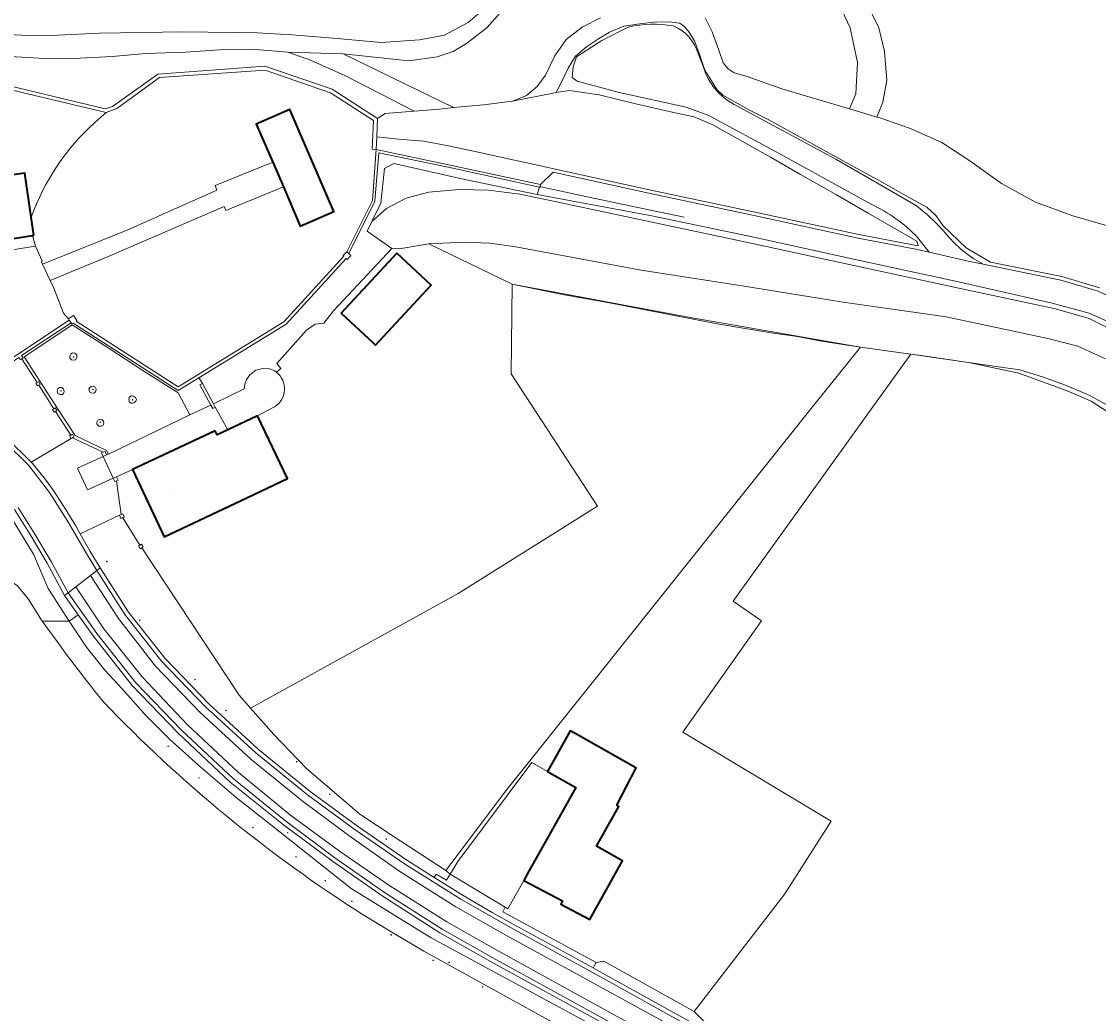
# Model space of a CAD drawing. Header units: metres. Extents: x 200176 to 205485, y 394066 to 399855.
# Tile 15 of 230: x 201314 to 201466, y 396145 to 396286. Entities that reach past the tile are written whole.
import ezdxf
from ezdxf.enums import TextEntityAlignment as Align

# ---------------------------------------------------------------- set-up
doc = ezdxf.new("R2010")
doc.units = ezdxf.units.M
doc.layers.get('0').update_dxf_attribs({"lineweight": 25})
for name, color, linetype, lineweight in [('B-WE-GK-BESCHOEIING_DAMWAND-G', 130, 'GK-BESCHOEIING', 18), ('B-WE-GR-BOOM-S', 90, 'Continuous', 25), ('B-WE-GR-BOS_LOOF-GV', 40, 'Continuous', 13), ('B-WE-GR-FRUITTEELT-GV', 40, 'Continuous', 13), ('B-WE-GR-GRAS-GV', 60, 'Continuous', 13), ('B-WE-GR-HAAG-G', 90, 'GR-HAAG1', 13), ('B-WE-GR-HOUTWAL-GV', 40, 'Continuous', 13), ('B-WE-GW-TALUD_KRUIN-G', 90, 'Continuous', 18), ('B-WE-IE-TERREINAFSCHEIDING_KUNSTMATIG_HEKWERK-G', 20, 'IE-TERREINAFSCHEIDING-KUNSTMATIG', 18), ('B-WE-IE-TERREINAFSCHEIDING_KUNSTMATIG_MUUR-G', 90, 'IE-TERREINAFSCHEIDING-KUNSTMATIG-DICHT', 18), ('B-WE-IE-TERREINAFSCHEIDING_KUNSTMATIG_MUUR-GV', 90, 'Continuous', 18), ('B-WE-KL-ET_LS_OV_LICHTMAST-S', 190, 'Continuous', 25), ('B-WE-OG-BEBOUWING-GV', 7, 'Continuous', 35), ('B-WE-OG-BEBOUWING-T18', 10, 'Continuous', 18), ('B-WE-OG-TERREIN_CULTUURSCHEIDING-GV', 7, 'Continuous', 18), ('B-WE-OG-TERREIN_ERF-GV', 7, 'Continuous', 18), ('B-WE-OG-WATER-GV', 130, 'Continuous', 18), ('B-WE-OG-WATER_SLOOT-GV', 120, 'Continuous', 18), ('B-WE-OG-WEG-GV', 7, 'Continuous', 18), ('B-WE-VH-ONVERHARD-GV', 252, 'Continuous', 18), ('B-WE-VH-VERHARDING_ASFALT-GV', 252, 'Continuous', 18), ('B-WE-VH-VERHARDING_BETON-GV', 252, 'Continuous', 18), ('B-WE-VH-VERHARDING_BETONSTRAATSTEEN-GV', 252, 'Continuous', 18), ('B-WE-VH-VERHARDING_HALFVERHARDING-GV', 252, 'Continuous', 18), ('B-WE-VH-VERHARDING_HALFVERHARDING_GRIND-GV', 252, 'Continuous', 18), ('B-WE-VH-VERHARDING_PUIN-GV', 252, 'Continuous', 18), ('B-WE-VH-VERHARDING_SIERBESTRATING-GV', 252, 'Continuous', 18)]:
    doc.layers.add(name, color=color, linetype=linetype, lineweight=lineweight)
doc.styles.add('NLCS-ISO-M20-T18', font='NLCS-ISO.ttf', dxfattribs={"height": 0.036})
doc.linetypes.add('GK-BESCHOEIING', pattern='A,30,-5,[1,NLCS.shx,S=1,R=0,X=0,Y=0],-5', length=40)
doc.linetypes.add('GR-HAAG1', pattern='A,6,[176,NLCS.shx,S=0.125,R=0,X=0,Y=0],-2', length=8)
doc.linetypes.add('IE-TERREINAFSCHEIDING-KUNSTMATIG', pattern='A,4,[82,NLCS.shx,S=0.75,R=90,X=0,Y=0],4,-2', length=10)
doc.linetypes.add('IE-TERREINAFSCHEIDING-KUNSTMATIG-DICHT', pattern='A,8,-1,[82,NLCS.shx,S=0.75,R=90,X=0,Y=0],-1', length=10)

# ---------------------------------------------------------------- blocks, each defined once
blk = doc.blocks.new('SKL-ET_OV_LICHTMAST-SO')
at = {"color": 0, "linetype": 'ByBlock', "lineweight": 18}
for points in [[(-1.2, 0), (-2, 0)], [(-1.4, 1.4), (-0.9, 0.9)], [(0, 2), (0, 1.2)], [(0.9, 0.9), (1.4, 1.4)], [(2, 0), (1.2, 0)], [(-1.4, -1.4), (-0.9, -0.9)], [(0, -1.2), (0, -2)], [(0.9, -0.9), (1.4, -1.4)]]:
    blk.add_lwpolyline(points, dxfattribs=at)
blk.add_circle((0, 0), 1, dxfattribs=at)
blk = doc.blocks.new('SGR-BOOM_01-SO')
at = {"linetype": 'ByBlock', "lineweight": 18}
h = blk.add_hatch(color=0, dxfattribs=at)
h.dxf.hatch_style = 1
edge = h.paths.add_edge_path()
edge.add_arc((0, 0), 0.25, 0, 360)
at = {"color": 0, "linetype": 'ByBlock', "lineweight": 18}
for radius in [2, 0.25]:
    blk.add_circle((0, 0), radius, dxfattribs=at)

msp = doc.modelspace()

# ---------------------------------------------------------------- linework, layer by layer
at = {"layer": 'B-WE-GK-BESCHOEIING_DAMWAND-G', "flags": 128}
msp.add_lwpolyline([(201387.258, 396262.481), (201387.391, 396262.453), (201394.135, 396261.01), (201400.852, 396259.604), (201407.669, 396258.163)], dxfattribs=at)
at = {"layer": 'B-WE-GR-BOS_LOOF-GV', "flags": 128}
for points in [[(201410.644, 396286.387), (201411.622, 396284.401), (201412.556, 396281.835), (201413.169, 396280.031), (201413.897, 396279.175), (201414.771, 396278.633), (201416.591, 396278.11), (201421.512, 396276.372), (201431.096, 396273.505), (201431.979, 396275.62), (201432.245, 396280.08), (201431.202, 396285.003), (201428.148, 396291.477)], [(201382.929, 396288.628), (201379.754, 396285.026), (201376.83, 396282.786), (201374.941, 396281.638), (201372.651, 396280.899), (201368.653, 396280.319), (201359.337, 396281.32), (201374.978, 396273.684), (201379.246, 396274.099), (201383.328, 396274.625), (201385.33, 396275.429), (201386.85, 396276.692), (201387.998, 396278.307), (201389.346, 396281.015), (201390.952, 396283.361), (201393.223, 396285.099), (201395.818, 396286.416)]]:
    msp.add_lwpolyline(points, dxfattribs=at)
at = {"layer": 'B-WE-GR-FRUITTEELT-GV', "flags": 128}
for points in [[(201316.713, 396200.965), (201314.729, 396204.13), (201313.161, 396205.982), (201312.35, 396206.503), (201311.446, 396206.927), (201310.364, 396206.739), (201309.209, 396206.425), (201308.112, 396205.866), (201306.857, 396205.015), (201302.316, 396202.505), (201297.985, 396200.456), (201292.753, 396198.542), (201288.28, 396197.82), (201279.722, 396196.776), (201273.217, 396195.805), (201265.257, 396194.343), (201254.707, 396192.106), (201242.829, 396188.714), (201235.109, 396186.799), (201222.694, 396184.616)], [(201370.823, 396063.861), (201404.754, 396101.716), (201408.526, 396105.924), (201417.073, 396115.128), (201421.18, 396119.752), (201423.496, 396121.792), (201425.169, 396123.702), (201422.646, 396125.707), (201415.598, 396129.531), (201400.222, 396137.94), (201370.783, 396154.226), (201366.456, 396156.738), (201362.196, 396159.36)]]:
    msp.add_lwpolyline(points, dxfattribs=at)
at = {"layer": 'B-WE-GR-FRUITTEELT-GV'}
for points in [[(201325.327, 396189.557, -0.01539), (201316.713, 396200.965)], [(201362.196, 396159.36, -0.0610454), (201325.327, 396189.557)]]:
    msp.add_lwpolyline(points, format="xyb", dxfattribs=at)
at = {"layer": 'B-WE-GR-GRAS-GV', "flags": 128}
for points in [[(201433.306, 396288.987), (201435.237, 396284.995), (201436.06, 396281.622), (201436.391, 396277.584), (201435.824, 396274.466), (201434.962, 396272.349), (201435.236, 396272.267), (201439.592, 396270.787), (201444.177, 396268.729), (201448.149, 396266.165), (201452.631, 396262.925), (201457.454, 396260.319), (201462.742, 396258.365), (201467.631, 396256.956)], [(201395.818, 396286.416), (201393.223, 396285.099), (201390.952, 396283.361), (201389.346, 396281.015), (201387.998, 396278.307), (201386.85, 396276.692), (201385.33, 396275.429), (201383.328, 396274.625), (201389.548, 396275.85), (201390.425, 396277.58), (201391.23, 396279.261), (201392.253, 396280.963), (201393.823, 396282.3), (201395.509, 396283.415), (201397.102, 396284.364), (201399.123, 396285.213), (201401.365, 396285.545), (201403.338, 396285.796), (201405.552, 396285.849), (201407.012, 396285.651), (201407.684, 396285.238), (201408.347, 396284.447), (201409.108, 396283.135), (201409.915, 396280.969), (201410.614, 396279.009), (201411.774, 396277.086), (201412.271, 396276.263), (201413.13, 396275.453), (201416.709, 396273.415), (201419.589, 396272.019), (201426.392, 396268.219), (201431.049, 396265.684), (201435.543, 396263.217), (201440.23, 396260.596), (201442.05, 396259.567), (201443.37, 396258.361), (201444.365, 396256.961), (201447.624, 396253.809), (201451.088, 396251.811), (201461.16, 396249.747), (201466.525, 396248.171)], [(201467.631, 396256.956), (201462.742, 396258.365), (201457.454, 396260.319), (201452.631, 396262.925), (201448.149, 396266.165), (201444.177, 396268.729), (201439.592, 396270.787), (201435.236, 396272.267), (201434.962, 396272.349), (201431.096, 396273.505), (201421.512, 396276.372), (201416.591, 396278.11), (201414.771, 396278.633), (201413.897, 396279.175), (201413.169, 396280.031), (201412.556, 396281.835), (201411.622, 396284.401), (201410.644, 396286.387)], [(201469.478, 396241.606), (201465.04, 396243.805), (201460.271, 396245.2), (201445.934, 396248.246), (201431.708, 396251.304), (201417.364, 396254.445), (201402.909, 396257.496), (201388.929, 396260.471), (201384.393, 396261.423), (201379.959, 396262.008), (201375.801, 396262.112), (201371.46, 396261.704), (201368.263, 396260.864), (201365.493, 396259.383), (201363.426, 396257.549), (201362.758, 396256.18), (201366.252, 396253.74), (201367.291, 396253.674), (201371.48, 396254.39), (201376.504, 396254.619), (201380.099, 396254.477), (201383.535, 396254.021), (201401.569, 396250.655), (201416.144, 396248.382), (201430.188, 396246.132), (201444.791, 396244.078), (201459.193, 396240.967), (201463.429, 396239.889), (201467.369, 396238.087)], [(201467.369, 396238.087), (201463.429, 396239.889), (201459.193, 396240.967), (201444.791, 396244.078), (201430.188, 396246.132), (201416.144, 396248.382), (201401.569, 396250.655), (201383.535, 396254.021), (201380.099, 396254.477), (201376.504, 396254.619), (201371.48, 396254.39), (201383.277, 396248.678), (201390.412, 396247.226), (201397.082, 396246.028), (201404.572, 396244.563), (201412.352, 396243.04), (201416.019, 396242.431), (201419.974, 396241.773), (201423.666, 396241.248), (201427.386, 396240.581), (201432.649, 396239.777), (201439.775, 396238.778), (201441.234, 396238.574), (201447.942, 396237.596), (201451.542, 396237.071), (201455.248, 396236.537), (201458.569, 396235.501), (201461.941, 396234.271), (201465.146, 396232.917), (201468.135, 396231.238)], [(201468.135, 396231.238), (201465.146, 396232.917), (201461.941, 396234.271), (201458.569, 396235.501), (201455.248, 396236.537), (201451.542, 396237.071), (201447.942, 396237.596), (201441.234, 396238.574), (201439.775, 396238.778), (201434.4, 396231.302), (201414.63, 396203.795), (201418.644, 396200.984), (201407.472, 396185.216), (201428.477, 396172.608), (201421.921, 396162.328), (201409.091, 396145.674), (201410.608, 396144.136), (201439.422, 396130.364), (201487.682, 396101.448)]]:
    msp.add_lwpolyline(points, dxfattribs=at)
for points in [[(201369.386, 396273.177), (201365.29, 396272.838), (201364.203, 396272.17), (201364.098, 396269.565), (201367.196, 396269.236), (201370.708, 396268.937), (201374.265, 396268.299), (201378.488, 396267.396), (201382.974, 396266.389), (201386.271, 396265.656), (201389.203, 396265.04), (201403.186, 396261.972), (201418.13, 396258.785), (201432.427, 396255.71), (201440.84, 396254.098), (201440.65, 396254.784), (201433.734, 396258.738), (201429.271, 396261.353), (201424.16, 396264.221), (201419.881, 396266.669), (201415.186, 396269.326), (201411.743, 396271.258), (201409.102, 396272.388), (201405.977, 396273.042), (201400.988, 396274.192), (201395.615, 396275.515), (201391.433, 396276.096), (201389.548, 396275.85), (201383.328, 396274.625), (201379.246, 396274.099), (201374.978, 396273.684), (201372.987, 396273.491)], [(201373.874, 396165.634), (201382.381, 396176.939), (201395.026, 396192.687), (201426.245, 396231.762), (201432.649, 396239.777), (201427.386, 396240.581), (201423.666, 396241.248), (201419.974, 396241.773), (201416.019, 396242.431), (201412.352, 396243.04), (201404.572, 396244.563), (201397.082, 396246.028), (201390.412, 396247.226), (201383.277, 396248.678), (201383.164, 396235.995), (201395.363, 396217.231), (201375.65, 396204.854), (201346.202, 396188.629), (201349.524, 396184.876), (201354.143, 396180.06), (201361.682, 396173.632), (201366.441, 396170.475)]]:
    msp.add_lwpolyline(points, close=True, dxfattribs=at)
at = {"layer": 'B-WE-GR-HAAG-G'}
for points in [[(201324.038, 396271.492, -0.0173161), (201325.782, 396272.98)], [(201315.142, 396258.168, -0.1214599), (201324.038, 396271.492)]]:
    msp.add_lwpolyline(points, format="xyb", dxfattribs=at)
at = {"layer": 'B-WE-GR-HOUTWAL-GV', "flags": 128}
for points in [[(201424.649, 396127.472), (201371.809, 396156.114), (201360.463, 396163.076), (201349.045, 396172.134), (201344.179, 396175.963), (201338.88, 396180.522), (201334.705, 396184.283), (201331.463, 396187.491), (201327.963, 396191.411), (201325.557, 396193.991), (201322.955, 396197.248), (201320.5, 396200.967), (201316.713, 396200.965)], [(201362.196, 396159.36), (201366.456, 396156.738), (201370.783, 396154.226), (201400.222, 396137.94), (201415.598, 396129.531), (201422.646, 396125.707), (201425.169, 396123.702), (201423.496, 396121.792), (201421.18, 396119.752), (201417.073, 396115.128), (201408.526, 396105.924), (201404.754, 396101.716), (201370.823, 396063.861)]]:
    msp.add_lwpolyline(points, dxfattribs=at)
at = {"layer": 'B-WE-GR-HOUTWAL-GV'}
for points in [[(201316.713, 396200.965, 0.01539), (201325.327, 396189.557)], [(201325.327, 396189.557, 0.0610454), (201362.196, 396159.36)]]:
    msp.add_lwpolyline(points, format="xyb", dxfattribs=at)
at = {"layer": 'B-WE-GW-TALUD_KRUIN-G', "flags": 128}
for points in [[(201389.548, 396275.85), (201390.425, 396277.58), (201391.23, 396279.261), (201392.253, 396280.963), (201393.823, 396282.3), (201395.509, 396283.415), (201397.102, 396284.364), (201399.123, 396285.213), (201401.365, 396285.545), (201403.338, 396285.796), (201405.552, 396285.849), (201407.012, 396285.651), (201407.684, 396285.238), (201408.347, 396284.447), (201409.108, 396283.135), (201409.915, 396280.969), (201410.614, 396279.009), (201411.774, 396277.086), (201412.271, 396276.263), (201413.13, 396275.453), (201416.709, 396273.415), (201419.589, 396272.019), (201426.392, 396268.219), (201431.049, 396265.684), (201435.543, 396263.217), (201440.23, 396260.596), (201442.05, 396259.567), (201443.37, 396258.361), (201444.365, 396256.961), (201447.624, 396253.809), (201451.088, 396251.811), (201461.16, 396249.747), (201466.525, 396248.171)], [(201364.098, 396269.565), (201367.196, 396269.236), (201370.708, 396268.937), (201374.265, 396268.299), (201378.488, 396267.396), (201382.974, 396266.389), (201386.271, 396265.656), (201389.203, 396265.04), (201403.186, 396261.972), (201418.13, 396258.785), (201432.427, 396255.71), (201440.84, 396254.098)], [(201469.478, 396241.606), (201465.04, 396243.805), (201460.271, 396245.2), (201445.934, 396248.246), (201431.708, 396251.304), (201417.364, 396254.445), (201402.909, 396257.496), (201388.929, 396260.471), (201384.393, 396261.423), (201379.959, 396262.008), (201375.801, 396262.112), (201371.46, 396261.704), (201368.263, 396260.864), (201365.493, 396259.383), (201363.426, 396257.549)]]:
    msp.add_lwpolyline(points, dxfattribs=at)
at = {"layer": 'B-WE-IE-TERREINAFSCHEIDING_KUNSTMATIG_HEKWERK-G', "flags": 128}
for points in [[(201316.75, 396251.521), (201316.588, 396251.865), (201316.684, 396251.998), (201315.764, 396254.056)], [(201317.831, 396249.218), (201316.75, 396251.521)], [(201320.427, 396243.771), (201319.707, 396244.584), (201318.348, 396248.117), (201317.831, 396249.218)], [(201383.164, 396235.995), (201383.277, 396248.678)], [(201383.277, 396248.678), (201408.493, 396243.95), (201432.649, 396239.777)], [(201432.649, 396239.777), (201439.763, 396238.762)], [(201439.775, 396238.778), (201432.649, 396239.777)], [(201439.763, 396238.762), (201447.942, 396237.596), (201455.104, 396236.098), (201461.912, 396233.573), (201465.315, 396232.089), (201469.494, 396229.397), (201515.685, 396197.714), (201528.407, 396189.126), (201541.301, 396180.569), (201551.255, 396174.589), (201567.058, 396165.952)], [(201441.234, 396238.574), (201439.775, 396238.778)], [(201447.942, 396237.596), (201441.234, 396238.574)], [(201313.811, 396238.112), (201315.977, 396234.735)], [(201451.542, 396237.071), (201447.942, 396237.596)], [(201455.248, 396236.537), (201451.542, 396237.071)], [(201383.164, 396235.995), (201395.363, 396217.231), (201375.65, 396204.854), (201346.202, 396188.629)], [(201458.569, 396235.501), (201455.248, 396236.537)], [(201461.941, 396234.271), (201458.569, 396235.501)], [(201316.217, 396234.38), (201318.352, 396231.039)], [(201465.146, 396232.917), (201461.941, 396234.271)], [(201468.135, 396231.238), (201465.146, 396232.917)], [(201341.216, 396231.253), (201342.984, 396228.06)], [(201318.591, 396230.663), (201320.757, 396227.314)], [(201321.005, 396226.939), (201325.358, 396224.867)], [(201327.214, 396220.818), (201327.872, 396216.062)], [(201328.124, 396215.605), (201330.54, 396211.729)], [(201330.793, 396211.321), (201344.591, 396190.449), (201346.202, 396188.629)], [(201320.5, 396200.967), (201322.955, 396197.248), (201325.557, 396193.991), (201327.963, 396191.411), (201331.463, 396187.491), (201334.705, 396184.283), (201338.88, 396180.522), (201344.179, 396175.963), (201349.045, 396172.134), (201360.463, 396163.076)], [(201373.874, 396165.634), (201382.381, 396176.939), (201395.026, 396192.687)], [(201346.202, 396188.629), (201349.524, 396184.876), (201354.143, 396180.06), (201361.682, 396173.632), (201366.441, 396170.475), (201373.874, 396165.634)], [(201407.472, 396185.216), (201428.477, 396172.608), (201421.921, 396162.328), (201409.091, 396145.674)], [(201409.091, 396145.674), (201396.27, 396152.785)]]:
    msp.add_lwpolyline(points, dxfattribs=at)
at = {"layer": 'B-WE-IE-TERREINAFSCHEIDING_KUNSTMATIG_MUUR-G', "flags": 128}
for points in [[(201298.657, 396279.973), (201325.603, 396273.522), (201326.652, 396273.851), (201333.083, 396278.405), (201348.242, 396279.556), (201357.799, 396276.283)], [(201300.687, 396278.956), (201325.782, 396272.98)], [(201325.782, 396272.98), (201327.26, 396273.578), (201333.294, 396277.934), (201348.267, 396279.015), (201354.663, 396276.775)], [(201354.663, 396276.775), (201357.546, 396275.765)], [(201357.546, 396275.765), (201363.618, 396271.866), (201363.453, 396267.784)], [(201357.799, 396276.283), (201364.203, 396272.17)], [(201364.203, 396272.17), (201364.098, 396269.565)], [(201364.098, 396269.565), (201364.025, 396267.761)], [(201364.025, 396267.761), (201363.453, 396267.784)]]:
    msp.add_lwpolyline(points, dxfattribs=at)
at = {"layer": 'B-WE-IE-TERREINAFSCHEIDING_KUNSTMATIG_MUUR-GV', "flags": 128}
msp.add_lwpolyline([(201300.687, 396278.956), (201325.782, 396272.98), (201327.26, 396273.578), (201333.294, 396277.934), (201348.267, 396279.015), (201354.663, 396276.775), (201357.546, 396275.765), (201363.618, 396271.866), (201363.453, 396267.784), (201364.025, 396267.761), (201364.098, 396269.565), (201364.203, 396272.17), (201357.799, 396276.283), (201348.242, 396279.556), (201333.083, 396278.405), (201326.652, 396273.851), (201325.603, 396273.522), (201298.657, 396279.973)], dxfattribs=at)
for points in [[(201387.175, 396262.433), (201387.245, 396262.418), (201387.258, 396262.481), (201387.32, 396262.797), (201374.267, 396265.564), (201364.025, 396267.761), (201363.488, 396260.551), (201359.865, 396253.276), (201360.141, 396253.018), (201363.832, 396260.451), (201364.408, 396267.27), (201374.226, 396265.246)], [(201320.427, 396243.771), (201320.539, 396243.605), (201320.797, 396243.223), (201320.914, 396243.05), (201321.073, 396243.158), (201335.944, 396233.605), (201338.914, 396235.43), (201351.252, 396243.009), (201359.767, 396252.33), (201359.91, 396252.197), (201360.427, 396252.75), (201360.141, 396253.018), (201359.865, 396253.276), (201359.347, 396252.722), (201359.431, 396252.644), (201350.956, 396243.367), (201335.95, 396234.149), (201321.488, 396243.438), (201321.603, 396243.515), (201321.117, 396244.236)], [(201302.663, 396234.39), (201302.574, 396234.115), (201303.39, 396233.85), (201303.439, 396233.993), (201305.78, 396233.26), (201313.393, 396238.311), (201313.611, 396237.996), (201313.811, 396238.112), (201314.011, 396238.228), (201313.784, 396238.571), (201320.797, 396243.223), (201320.539, 396243.605), (201305.708, 396233.764), (201303.587, 396234.429), (201303.67, 396234.674), (201302.843, 396234.942)], [(201316.208, 396234.846), (201315.977, 396234.735), (201315.802, 396234.651), (201316.008, 396234.271), (201316.217, 396234.38), (201316.425, 396234.489)], [(201340.962, 396231.72), (201339.389, 396234.608), (201339.035, 396234.412), (201340.594, 396231.54), (201340.858, 396231.054), (201341.216, 396231.253)], [(201318.16, 396230.935), (201318.37, 396230.547), (201318.591, 396230.663), (201318.787, 396230.765), (201318.553, 396231.148), (201318.352, 396231.039)], [(201321.199, 396227.041), (201320.969, 396227.422), (201320.757, 396227.314), (201320.58, 396227.225), (201320.811, 396226.837), (201321.005, 396226.939)], [(201325.597, 396224.96), (201325.358, 396224.867), (201325.118, 396224.773), (201325.333, 396224.291), (201325.811, 396224.497)], [(201327.216, 396221.4), (201326.761, 396221.198), (201326.975, 396220.715), (201327.214, 396220.818), (201327.453, 396220.922)], [(201327.859, 396215.478), (201328.124, 396215.605), (201328.328, 396215.703), (201328.1, 396216.163), (201327.872, 396216.062), (201327.645, 396215.961)], [(201330.54, 396211.729), (201330.33, 396211.616), (201330.57, 396211.187), (201330.793, 396211.321), (201331.016, 396211.455), (201330.751, 396211.843)]]:
    msp.add_lwpolyline(points, close=True, dxfattribs=at)
at = {"layer": 'B-WE-OG-BEBOUWING-GV', "flags": 128}
for points in [[(201349.354, 396265.969), (201350.868, 396262.458), (201353.262, 396256.91), (201358.032, 396258.979), (201351.794, 396273.437), (201347.026, 396271.364)], [(201315.518, 396255.615), (201315.142, 396258.168), (201314.222, 396264.412), (201312.163, 396264.103), (201311.192, 396270.015), (201311.134, 396270.365), (201305.771, 396269.375), (201306.746, 396263.221), (201306.091, 396263.127), (201307.492, 396254.325), (201315.331, 396255.585)], [(201364.414, 396240.554), (201371.806, 396248.549), (201366.931, 396253.057), (201359.071, 396244.555), (201363.556, 396240.407), (201363.945, 396240.047)], [(201341.187, 396227.914), (201329.498, 396222.424), (201333.971, 396212.905), (201345.677, 396218.425), (201351.436, 396221.141), (201347.204, 396230.034), (201342.992, 396228.043), (201341.47, 396227.323)], [(201384.921, 396164.212), (201390.424, 396161.313), (201390.198, 396160.885), (201394.279, 396158.698), (201398.927, 396167.008), (201395.253, 396169.094), (201398.407, 396174.718), (201398.12, 396174.88), (201400.877, 396180.159), (201400.811, 396180.196), (201392.292, 396184.978), (201391.529, 396185.406), (201388.289, 396179.667), (201392.319, 396177.403), (201389.476, 396172.334), (201385.439, 396165.135)]]:
    msp.add_lwpolyline(points, close=True, dxfattribs=at)
at = {"layer": 'B-WE-OG-TERREIN_CULTUURSCHEIDING-GV', "flags": 128}
for points in [[(201428.148, 396291.477), (201431.202, 396285.003), (201432.245, 396280.08), (201431.979, 396275.62), (201431.096, 396273.505), (201434.962, 396272.349), (201435.824, 396274.466), (201436.391, 396277.584), (201436.06, 396281.622), (201435.237, 396284.995), (201433.306, 396288.987)], [(201466.525, 396248.171), (201461.16, 396249.747), (201451.088, 396251.811), (201447.624, 396253.809), (201444.365, 396256.961), (201443.37, 396258.361), (201442.05, 396259.567), (201440.23, 396260.596), (201435.543, 396263.217), (201431.049, 396265.684), (201426.392, 396268.219), (201419.589, 396272.019), (201416.709, 396273.415), (201413.13, 396275.453), (201412.271, 396276.263), (201411.774, 396277.086), (201410.614, 396279.009), (201409.915, 396280.969), (201409.108, 396283.135), (201408.347, 396284.447), (201407.684, 396285.238), (201407.012, 396285.651), (201405.552, 396285.849), (201403.338, 396285.796), (201401.365, 396285.545), (201399.123, 396285.213), (201397.102, 396284.364), (201395.509, 396283.415), (201393.823, 396282.3), (201392.253, 396280.963), (201391.23, 396279.261), (201390.425, 396277.58), (201389.548, 396275.85), (201391.433, 396276.096), (201395.615, 396275.515), (201400.988, 396274.192), (201405.977, 396273.042), (201409.102, 396272.388), (201411.743, 396271.258), (201415.186, 396269.326), (201419.881, 396266.669), (201424.16, 396264.221), (201429.271, 396261.353), (201433.734, 396258.738), (201440.65, 396254.784), (201440.84, 396254.098), (201432.427, 396255.71), (201418.13, 396258.785), (201403.186, 396261.972), (201389.203, 396265.04), (201386.271, 396265.656), (201382.974, 396266.389), (201378.488, 396267.396), (201374.265, 396268.299), (201370.708, 396268.937), (201367.196, 396269.236), (201364.098, 396269.565)], [(201434.157, 396260.005), (201421.145, 396267.189), (201411.172, 396272.574), (201407.97, 396273.77), (201398.431, 396275.827), (201392.513, 396277.454), (201391.789, 396277.97), (201391.944, 396279.468), (201392.424, 396280.884), (201395.978, 396283.213), (201399.75, 396285.103)], [(201298.657, 396279.973), (201325.603, 396273.522), (201326.652, 396273.851), (201333.083, 396278.405), (201348.242, 396279.556), (201357.799, 396276.283), (201364.203, 396272.17), (201365.29, 396272.838), (201369.386, 396273.177), (201359.595, 396278.234), (201354.719, 396280.416), (201351.481, 396281.556), (201346.987, 396281.91), (201341.846, 396281.865), (201336.99, 396281.563), (201331.403, 396281.339), (201326.624, 396280.944), (201321.185, 396280.662), (201316.278, 396280.715), (201311.37, 396280.976)], [(201409.626, 396281.332), (201410.399, 396279.414)], [(201414.753, 396274.148), (201429.165, 396266.399), (201440.444, 396259.87)], [(201364.098, 396269.565), (201364.025, 396267.761), (201374.267, 396265.564), (201387.32, 396262.797), (201389.098, 396264.551), (201403.08, 396261.483), (201418.025, 396258.296), (201432.327, 396255.22), (201440.737, 396253.609), (201442.359, 396253.234), (201440.731, 396255.305)], [(201469.915, 396242.394), (201465.035, 396244.559), (201459.818, 396246.003), (201446.122, 396249.126), (201431.899, 396252.184), (201417.553, 396255.325), (201403.096, 396258.376), (201386.828, 396261.404), (201376.604, 396263.501), (201366.525, 396265.768), (201365.209, 396265.087), (201364.699, 396260.158), (201363.426, 396257.549), (201365.493, 396259.383), (201368.263, 396260.864), (201371.46, 396261.704), (201375.801, 396262.112), (201379.959, 396262.008), (201384.393, 396261.423), (201388.929, 396260.471), (201402.909, 396257.496), (201417.364, 396254.445), (201431.708, 396251.304), (201445.934, 396248.246), (201460.271, 396245.2), (201465.04, 396243.805), (201469.478, 396241.606)], [(201450.052, 396251.512), (201461.039, 396249.261), (201466.346, 396247.702), (201471.148, 396245.423)], [(201313.161, 396205.982), (201314.729, 396204.13), (201316.713, 396200.965), (201320.5, 396200.967), (201317.547, 396205.566), (201315.456, 396210.442), (201312.444, 396215.384)]]:
    msp.add_lwpolyline(points, dxfattribs=at)
at = {"layer": 'B-WE-OG-TERREIN_CULTUURSCHEIDING-GV'}
for points in [[(201399.75, 396285.103, -0.1004087), (201406.144, 396285.257)], [(201406.144, 396285.257, -0.2320632), (201409.626, 396281.332)], [(201410.399, 396279.414, 0.2014384), (201414.753, 396274.148)], [(201440.731, 396255.305, 0.0922351), (201434.157, 396260.005)], [(201440.444, 396259.87, -0.0568904), (201445.169, 396255.349)], [(201445.169, 396255.349, 0.0965461), (201450.052, 396251.512)]]:
    msp.add_lwpolyline(points, format="xyb", dxfattribs=at)
at = {"layer": 'B-WE-OG-TERREIN_CULTUURSCHEIDING-GV', "flags": 128}
msp.add_lwpolyline([(201359.337, 396281.32), (201351.481, 396281.556), (201354.719, 396280.416), (201359.595, 396278.234), (201369.386, 396273.177), (201372.987, 396273.491), (201374.978, 396273.684)], close=True, dxfattribs=at)
at = {"layer": 'B-WE-OG-TERREIN_ERF-GV', "flags": 128}
for points in [[(201325.782, 396272.98), (201300.687, 396278.956), (201299.024, 396279.352), (201299.049, 396267.207), (201299.178, 396255.365), (201300.698, 396255.394), (201301.013, 396255.575), (201301.319, 396255.967), (201305.874, 396256.286), (201306.223, 396255.414), (201306.708, 396252.656), (201315.764, 396254.056), (201315.331, 396255.585), (201307.492, 396254.325), (201306.091, 396263.127), (201306.746, 396263.221), (201305.771, 396269.375), (201311.134, 396270.365), (201311.192, 396270.015), (201312.163, 396264.103), (201314.222, 396264.412), (201315.142, 396258.168)], [(201333.971, 396212.905), (201329.498, 396222.424), (201327.216, 396221.4), (201327.453, 396220.922), (201327.214, 396220.818), (201327.872, 396216.062), (201328.1, 396216.163), (201328.328, 396215.703), (201328.124, 396215.605), (201330.54, 396211.729), (201330.751, 396211.843), (201331.016, 396211.455), (201330.793, 396211.321), (201344.591, 396190.449), (201346.202, 396188.629), (201375.65, 396204.854), (201395.363, 396217.231), (201383.164, 396235.995), (201383.277, 396248.678), (201371.48, 396254.39), (201367.291, 396253.674), (201366.252, 396253.74), (201357.984, 396244.928), (201356.613, 396243.163), (201355.357, 396243.021), (201354.128, 396242.177), (201349.935, 396237.426), (201350.501, 396236.757), (201349.917, 396236.196)], [(201349.917, 396236.196), (201349.681, 396236.383), (201348.891, 396236.703), (201347.967, 396236.748), (201346.973, 396236.486), (201346.105, 396235.854), (201345.644, 396235.199), (201345.403, 396234.526), (201345.32, 396233.845), (201340.962, 396231.72), (201341.216, 396231.253), (201340.858, 396231.054), (201340.594, 396231.54), (201337.603, 396230.186), (201326.073, 396224.624), (201325.811, 396224.497), (201325.333, 396224.291), (201326.761, 396221.198), (201327.216, 396221.4), (201329.498, 396222.424)], [(201329.498, 396222.424), (201341.187, 396227.914), (201341.47, 396227.323), (201342.992, 396228.043), (201347.204, 396230.034), (201349.617, 396231.307)], [(201349.617, 396231.307), (201347.204, 396230.034), (201351.436, 396221.141), (201345.677, 396218.425), (201333.971, 396212.905)]]:
    msp.add_lwpolyline(points, dxfattribs=at)
at = {"layer": 'B-WE-OG-TERREIN_ERF-GV'}
for points in [[(201324.038, 396271.492, -0.0173161), (201325.782, 396272.98)], [(201315.142, 396258.168, -0.1214599), (201324.038, 396271.492)], [(201349.617, 396231.307, 0.5195229), (201349.917, 396236.196)], [(201349.917, 396236.196, -0.5195229), (201349.617, 396231.307)]]:
    msp.add_lwpolyline(points, format="xyb", dxfattribs=at)
at = {"layer": 'B-WE-OG-TERREIN_ERF-GV', "flags": 128}
for points in [[(201350.868, 396262.458), (201349.354, 396265.969), (201341.182, 396262.648), (201341.429, 396261.995), (201328.824, 396256.389), (201316.75, 396251.521), (201317.831, 396249.218), (201326.26, 396252.674), (201342.472, 396259.674), (201342.737, 396259.116)], [(201363.426, 396257.549), (201364.699, 396260.158), (201365.209, 396265.087), (201366.525, 396265.768), (201376.604, 396263.501), (201386.828, 396261.404), (201387.175, 396262.433), (201374.226, 396265.246), (201364.408, 396267.27), (201363.832, 396260.451), (201360.141, 396253.018), (201360.427, 396252.75), (201359.91, 396252.197), (201359.767, 396252.33), (201351.252, 396243.009), (201338.914, 396235.43), (201339.389, 396234.608), (201340.962, 396231.72), (201345.32, 396233.845), (201345.403, 396234.526), (201345.644, 396235.199), (201346.105, 396235.854), (201346.973, 396236.486), (201347.967, 396236.748), (201348.891, 396236.703), (201349.681, 396236.383), (201349.917, 396236.196), (201350.501, 396236.757), (201349.935, 396237.426), (201354.128, 396242.177), (201355.357, 396243.021), (201356.613, 396243.163), (201357.984, 396244.928), (201366.252, 396253.74), (201362.758, 396256.18)], [(201363.556, 396240.407), (201359.071, 396244.555), (201366.931, 396253.057), (201371.806, 396248.549), (201364.414, 396240.554), (201363.945, 396240.047)], [(201325.358, 396224.867), (201325.597, 396224.96), (201325.811, 396224.497), (201326.073, 396224.624), (201325.801, 396225.108), (201321.366, 396227.24), (201318.868, 396231.061), (201316.47, 396234.794), (201314.14, 396238.406), (201317.62, 396240.711), (201320.923, 396242.9), (201326.177, 396239.555), (201330.966, 396236.468), (201335.939, 396233.279), (201337.603, 396230.186), (201340.594, 396231.54), (201339.035, 396234.412), (201339.389, 396234.608), (201338.914, 396235.43), (201335.944, 396233.605), (201321.073, 396243.158), (201320.914, 396243.05), (201320.797, 396243.223), (201313.784, 396238.571), (201314.011, 396238.228), (201313.811, 396238.112), (201315.977, 396234.735), (201316.208, 396234.846), (201316.425, 396234.489), (201316.217, 396234.38), (201318.352, 396231.039), (201318.553, 396231.148), (201318.787, 396230.765), (201318.591, 396230.663), (201320.757, 396227.314), (201320.969, 396227.422), (201321.199, 396227.041), (201321.005, 396226.939)], [(201314.14, 396238.406), (201316.47, 396234.794), (201318.868, 396231.061), (201321.366, 396227.24), (201325.801, 396225.108), (201326.073, 396224.624), (201337.603, 396230.186), (201335.939, 396233.279), (201330.966, 396236.468), (201326.177, 396239.555), (201320.923, 396242.9), (201317.62, 396240.711)], [(201320.997, 396238.967), (201320.752, 396238.808), (201320.607, 396238.549), (201320.616, 396238.245), (201320.824, 396237.952), (201321.139, 396237.935), (201321.429, 396237.962), (201321.586, 396238.286), (201321.589, 396238.674), (201321.313, 396238.894)], [(201320.997, 396238.967), (201321.313, 396238.894), (201321.589, 396238.674), (201321.586, 396238.286), (201321.429, 396237.962), (201321.139, 396237.935), (201320.824, 396237.952), (201320.616, 396238.245), (201320.607, 396238.549), (201320.752, 396238.808)], [(201432.649, 396239.777), (201426.245, 396231.762), (201395.026, 396192.687), (201382.381, 396176.939), (201373.874, 396165.634), (201374.502, 396165.103), (201375.587, 396166.914), (201386.064, 396180.917), (201388.289, 396179.667), (201391.529, 396185.406), (201392.292, 396184.978), (201400.811, 396180.196), (201400.877, 396180.159), (201398.12, 396174.88), (201398.407, 396174.718), (201395.253, 396169.094), (201398.927, 396167.008), (201394.279, 396158.698), (201390.198, 396160.885), (201390.424, 396161.313), (201384.921, 396164.212), (201382.662, 396160.207), (201382.311, 396160.417), (201381.983, 396159.798), (201395.192, 396152.609), (201396.27, 396152.785), (201409.091, 396145.674), (201421.921, 396162.328), (201428.477, 396172.608), (201407.472, 396185.216), (201418.644, 396200.984), (201414.63, 396203.795), (201434.4, 396231.302), (201439.775, 396238.778)], [(201319.149, 396234.038), (201319.456, 396234.038), (201319.718, 396233.821), (201319.795, 396233.498), (201319.713, 396233.208), (201319.529, 396233.073), (201319.21, 396233.07), (201318.925, 396233.195), (201318.829, 396233.479), (201318.889, 396233.85)], [(201319.149, 396234.038), (201318.889, 396233.85), (201318.829, 396233.479), (201318.925, 396233.195), (201319.21, 396233.07), (201319.529, 396233.073), (201319.713, 396233.208), (201319.795, 396233.498), (201319.718, 396233.821), (201319.456, 396234.038)], [(201323.904, 396234.238), (201323.629, 396234.178), (201323.463, 396234.044), (201323.303, 396233.804), (201323.364, 396233.601), (201323.458, 396233.377), (201323.611, 396233.304), (201323.902, 396233.231), (201324.09, 396233.272), (201324.286, 396233.543), (201324.328, 396233.81), (201324.207, 396234.11)], [(201323.904, 396234.238), (201324.207, 396234.11), (201324.328, 396233.81), (201324.286, 396233.543), (201324.09, 396233.272), (201323.902, 396233.231), (201323.611, 396233.304), (201323.458, 396233.377), (201323.364, 396233.601), (201323.303, 396233.804), (201323.463, 396234.044), (201323.629, 396234.178)], [(201329.3, 396232.843), (201329.025, 396232.61), (201328.96, 396232.297), (201329.072, 396231.982), (201329.315, 396231.811), (201329.515, 396231.845), (201329.765, 396231.92), (201329.966, 396232.097), (201330.038, 396232.34), (201329.921, 396232.617), (201329.644, 396232.818)], [(201329.3, 396232.843), (201329.644, 396232.818), (201329.921, 396232.617), (201330.038, 396232.34), (201329.966, 396232.097), (201329.765, 396231.92), (201329.515, 396231.845), (201329.315, 396231.811), (201329.072, 396231.982), (201328.96, 396232.297), (201329.025, 396232.61)], [(201324.883, 396229.57), (201324.589, 396229.421), (201324.436, 396229.116), (201324.443, 396228.908), (201324.517, 396228.759), (201324.734, 396228.581), (201325.029, 396228.573), (201325.338, 396228.722), (201325.433, 396228.971), (201325.364, 396229.288), (201325.161, 396229.516)], [(201324.883, 396229.57), (201325.161, 396229.516), (201325.364, 396229.288), (201325.433, 396228.971), (201325.338, 396228.722), (201325.029, 396228.573), (201324.734, 396228.581), (201324.517, 396228.759), (201324.443, 396228.908), (201324.436, 396229.116), (201324.589, 396229.421)], [(201384.921, 396164.212), (201385.439, 396165.135), (201389.476, 396172.334), (201392.319, 396177.403), (201388.289, 396179.667), (201386.064, 396180.917), (201375.587, 396166.914), (201374.502, 396165.103), (201382.311, 396160.417), (201382.662, 396160.207)]]:
    msp.add_lwpolyline(points, close=True, dxfattribs=at)
at = {"layer": 'B-WE-OG-WATER-GV', "flags": 128}
msp.add_lwpolyline([(201310.981, 396284.071), (201314.775, 396283.883), (201318.923, 396283.963), (201324.811, 396284.223), (201336.662, 396284.433), (201347.143, 396284.269), (201352.125, 396284.022), (201358.508, 396283.492), (201364.736, 396282.932), (201370.172, 396283.306), (201373.713, 396283.965), (201377.041, 396285.755), (201380.019, 396288.306)], dxfattribs=at)
at = {"layer": 'B-WE-OG-WATER_SLOOT-GV', "flags": 128}
for points in [[(201380.019, 396288.306), (201377.041, 396285.755), (201373.713, 396283.965), (201370.172, 396283.306), (201364.736, 396282.932), (201358.508, 396283.492), (201352.125, 396284.022), (201347.143, 396284.269), (201336.662, 396284.433), (201324.811, 396284.223), (201318.923, 396283.963), (201314.775, 396283.883), (201310.981, 396284.071)], [(201311.37, 396280.976), (201316.278, 396280.715), (201321.185, 396280.662), (201326.624, 396280.944), (201331.403, 396281.339), (201336.99, 396281.563), (201341.846, 396281.865), (201346.987, 396281.91), (201351.481, 396281.556), (201359.337, 396281.32), (201368.653, 396280.319), (201372.651, 396280.899), (201374.941, 396281.638), (201376.83, 396282.786), (201379.754, 396285.026), (201382.929, 396288.628)]]:
    msp.add_lwpolyline(points, dxfattribs=at)
at = {"layer": 'B-WE-OG-WEG-GV', "flags": 128}
for points in [[(201311.594, 396226.952), (201315.153, 396223.456), (201320.811, 396226.837), (201320.58, 396227.225), (201320.757, 396227.314), (201318.591, 396230.663), (201318.37, 396230.547), (201318.16, 396230.935), (201318.352, 396231.039), (201316.217, 396234.38), (201316.008, 396234.271), (201315.802, 396234.651), (201315.977, 396234.735), (201313.811, 396238.112), (201313.611, 396237.996)], [(201312.444, 396215.384), (201315.456, 396210.442), (201317.547, 396205.566), (201320.5, 396200.967), (201321.778, 396201.867), (201319.866, 396204.568), (201317.383, 396209.166), (201315.135, 396212.989), (201312.751, 396216.774)], [(201404.568, 396139.37), (201392.956, 396145.77), (201380.21, 396152.757), (201373.039, 396156.8), (201364.853, 396162.038), (201357.823, 396166.935), (201350.881, 396172.101), (201343.348, 396178.123), (201335.967, 396185.082), (201329.458, 396191.855), (201323.895, 396198.877), (201321.778, 396201.867), (201320.5, 396200.967), (201322.955, 396197.248), (201325.557, 396193.991), (201327.963, 396191.411), (201331.463, 396187.491), (201334.705, 396184.283), (201338.88, 396180.522), (201344.179, 396175.963), (201349.045, 396172.134), (201360.463, 396163.076), (201371.809, 396156.114), (201424.649, 396127.472)]]:
    msp.add_lwpolyline(points, dxfattribs=at)
for points in [[(201373.874, 396165.634), (201366.441, 396170.475), (201361.682, 396173.632), (201354.143, 396180.06), (201349.524, 396184.876), (201346.202, 396188.629), (201344.591, 396190.449), (201330.793, 396211.321), (201330.57, 396211.187), (201330.33, 396211.616), (201330.54, 396211.729), (201328.124, 396215.605), (201327.859, 396215.478), (201327.645, 396215.961), (201322.077, 396213.337), (201323.512, 396210.835), (201324.922, 396208.493), (201328.945, 396202.218), (201334.102, 396195.662), (201340.307, 396189.234), (201347.314, 396182.8), (201354.682, 396176.819), (201361.38, 396171.895), (201368.369, 396167.09), (201372.236, 396164.652), (201372.534, 396165.125), (201373.99, 396164.251), (201374.502, 396165.103)], [(201410.608, 396144.136), (201409.091, 396145.674), (201396.27, 396152.785), (201395.192, 396152.609), (201394.762, 396151.828), (201396.087, 396151.104), (201407.534, 396144.765), (201425.766, 396134.781), (201434.631, 396129.806), (201441.448, 396125.908), (201452.086, 396119.641), (201452.593, 396119.342), (201470.26, 396108.714), (201488.442, 396097.77), (201499.56, 396091.052), (201514.274, 396082.241), (201517.323, 396084.031), (201514.708, 396085.698), (201512.938, 396084.987), (201487.044, 396100.166), (201438.942, 396129.212)]]:
    msp.add_lwpolyline(points, close=True, dxfattribs=at)
at = {"layer": 'B-WE-VH-ONVERHARD-GV', "flags": 128}
for points in [[(201354.663, 396276.775), (201348.267, 396279.015), (201333.294, 396277.934), (201327.26, 396273.578), (201325.782, 396272.98)], [(201315.142, 396258.168), (201315.518, 396255.615), (201315.331, 396255.585), (201315.764, 396254.056), (201316.684, 396251.998), (201316.588, 396251.865), (201316.75, 396251.521), (201328.824, 396256.389), (201341.429, 396261.995), (201341.182, 396262.648), (201349.354, 396265.969), (201347.026, 396271.364), (201351.794, 396273.437), (201358.032, 396258.979), (201353.262, 396256.91), (201350.868, 396262.458), (201342.737, 396259.116), (201342.472, 396259.674), (201326.26, 396252.674), (201317.831, 396249.218), (201318.348, 396248.117), (201319.707, 396244.584), (201320.427, 396243.771), (201321.117, 396244.236), (201321.603, 396243.515), (201321.488, 396243.438), (201335.95, 396234.149), (201350.956, 396243.367), (201359.431, 396252.644), (201359.347, 396252.722), (201359.865, 396253.276), (201363.488, 396260.551), (201364.025, 396267.761), (201363.453, 396267.784), (201363.618, 396271.866), (201357.546, 396275.765), (201354.663, 396276.775)]]:
    msp.add_lwpolyline(points, dxfattribs=at)
at = {"layer": 'B-WE-VH-ONVERHARD-GV'}
for points in [[(201325.782, 396272.98, 0.0173161), (201324.038, 396271.492)], [(201324.038, 396271.492, 0.1214599), (201315.142, 396258.168)]]:
    msp.add_lwpolyline(points, format="xyb", dxfattribs=at)
at = {"layer": 'B-WE-VH-VERHARDING_ASFALT-GV', "flags": 128}
for points in [[(201313.268, 396217.067), (201315.672, 396213.283), (201317.96, 396209.408), (201320.377, 396204.964), (201321.44, 396205.79), (201323.524, 396207.408), (201324.424, 396208.107), (201322.993, 396210.555), (201320.348, 396215.087), (201317.742, 396219.15), (201314.796, 396222.977), (201311.385, 396226.343)], [(201407.207, 396144.264), (201395.808, 396150.571), (201383.064, 396157.559), (201376.035, 396161.553), (201368.03, 396166.591), (201361.022, 396171.382), (201354.283, 396176.335), (201346.961, 396182.276), (201339.849, 396188.815), (201333.617, 396195.273), (201328.405, 396201.908), (201324.424, 396208.107), (201323.524, 396207.408), (201327.509, 396201.328), (201332.74, 396194.579), (201339.094, 396188.034), (201346.275, 396181.397), (201353.532, 396175.488), (201360.325, 396170.433), (201367.395, 396165.512), (201375.329, 396160.471), (201382.413, 396156.491), (201406.636, 396143.186)]]:
    msp.add_lwpolyline(points, dxfattribs=at)
for points in [[(201321.44, 396205.79), (201325.419, 396199.874), (201330.846, 396193.072), (201337.293, 396186.271), (201344.521, 396179.526), (201351.898, 396173.467), (201358.812, 396168.383), (201365.967, 396163.447), (201374.017, 396158.359), (201381.133, 396154.358), (201393.985, 396147.246), (201423.59, 396130.965), (201424.863, 396133.197), (201406.636, 396143.186), (201382.413, 396156.491), (201375.329, 396160.471), (201367.395, 396165.512), (201360.325, 396170.433), (201353.532, 396175.488), (201346.275, 396181.397), (201339.094, 396188.034), (201332.74, 396194.579), (201327.509, 396201.328), (201323.524, 396207.408)], [(201321.44, 396205.79), (201320.377, 396204.964), (201324.439, 396199.214), (201329.943, 396192.215), (201336.42, 396185.493), (201343.785, 396178.608), (201351.225, 396172.625), (201358.178, 396167.438), (201365.213, 396162.507), (201373.374, 396157.304), (201380.534, 396153.279), (201422.997, 396129.924), (201423.59, 396130.965), (201393.985, 396147.246), (201381.133, 396154.358), (201374.017, 396158.359), (201365.967, 396163.447), (201358.812, 396168.383), (201351.898, 396173.467), (201344.521, 396179.526), (201337.293, 396186.271), (201330.846, 396193.072), (201325.419, 396199.874)]]:
    msp.add_lwpolyline(points, close=True, dxfattribs=at)
at = {"layer": 'B-WE-VH-VERHARDING_BETON-GV', "flags": 128}
for points in [[(201311.385, 396226.343), (201314.796, 396222.977), (201317.742, 396219.15), (201320.348, 396215.087), (201322.993, 396210.555), (201324.424, 396208.107), (201324.922, 396208.493), (201323.512, 396210.835), (201322.077, 396213.337), (201321.45, 396214.462), (201320.918, 396215.359), (201320.077, 396216.678), (201318.293, 396219.474), (201316.972, 396221.256), (201315.319, 396223.274), (201315.153, 396223.456), (201311.594, 396226.952)], [(201312.751, 396216.774), (201315.135, 396212.989), (201317.383, 396209.166), (201319.866, 396204.568), (201320.377, 396204.964), (201317.96, 396209.408), (201315.672, 396213.283), (201313.268, 396217.067)], [(201407.534, 396144.765), (201396.087, 396151.104), (201394.762, 396151.828), (201383.351, 396158.061), (201380.476, 396159.703), (201376.336, 396162.068), (201373.684, 396163.74), (201372.711, 396164.353), (201372.236, 396164.652), (201368.369, 396167.09), (201361.38, 396171.895), (201354.682, 396176.819), (201347.314, 396182.8), (201340.307, 396189.234), (201334.102, 396195.662), (201328.945, 396202.218), (201324.922, 396208.493), (201324.424, 396208.107), (201328.405, 396201.908), (201333.617, 396195.273), (201339.849, 396188.815), (201346.961, 396182.276), (201354.283, 396176.335), (201361.022, 396171.382), (201368.03, 396166.591), (201376.035, 396161.553), (201383.064, 396157.559), (201395.808, 396150.571), (201407.207, 396144.264)], [(201422.997, 396129.924), (201380.534, 396153.279), (201373.374, 396157.304), (201365.213, 396162.507), (201358.178, 396167.438), (201351.225, 396172.625), (201343.785, 396178.608), (201336.42, 396185.493), (201329.943, 396192.215), (201324.439, 396199.214), (201320.377, 396204.964), (201319.866, 396204.568), (201321.778, 396201.867), (201323.895, 396198.877), (201329.458, 396191.855), (201335.967, 396185.082), (201343.348, 396178.123), (201350.881, 396172.101), (201357.823, 396166.935), (201364.853, 396162.038), (201373.039, 396156.8), (201380.21, 396152.757), (201392.956, 396145.77), (201404.568, 396139.37)]]:
    msp.add_lwpolyline(points, dxfattribs=at)
at = {"layer": 'B-WE-VH-VERHARDING_BETONSTRAATSTEEN-GV', "flags": 128}
for points in [[(201320.811, 396226.837), (201315.153, 396223.456), (201315.319, 396223.274), (201316.972, 396221.256), (201318.293, 396219.474), (201320.077, 396216.678), (201320.918, 396215.359), (201321.45, 396214.462), (201322.077, 396213.337), (201327.645, 396215.961), (201327.872, 396216.062), (201327.214, 396220.818), (201326.975, 396220.715), (201326.761, 396221.198), (201323.13, 396219.533), (201321.705, 396222.612), (201325.333, 396224.291), (201325.118, 396224.773), (201325.358, 396224.867), (201321.005, 396226.939)], [(201395.192, 396152.609), (201381.983, 396159.798), (201382.311, 396160.417), (201374.502, 396165.103), (201373.99, 396164.251), (201372.534, 396165.125), (201372.236, 396164.652), (201372.711, 396164.353), (201373.684, 396163.74), (201376.336, 396162.068), (201380.476, 396159.703), (201383.351, 396158.061), (201394.762, 396151.828)]]:
    msp.add_lwpolyline(points, close=True, dxfattribs=at)
at = {"layer": 'B-WE-VH-VERHARDING_HALFVERHARDING-GV', "flags": 128}
for points in [[(201399.75, 396285.103), (201395.978, 396283.213), (201392.424, 396280.884), (201391.944, 396279.468), (201391.789, 396277.97), (201392.513, 396277.454), (201398.431, 396275.827), (201407.97, 396273.77), (201411.172, 396272.574), (201421.145, 396267.189), (201434.157, 396260.005)], [(201410.399, 396279.414), (201409.626, 396281.332)], [(201440.444, 396259.87), (201429.165, 396266.399), (201414.753, 396274.148)], [(201440.731, 396255.305), (201442.359, 396253.234), (201447.907, 396251.952), (201450.052, 396251.512)]]:
    msp.add_lwpolyline(points, dxfattribs=at)
at = {"layer": 'B-WE-VH-VERHARDING_HALFVERHARDING-GV'}
for points in [[(201406.144, 396285.257, 0.1004087), (201399.75, 396285.103)], [(201409.626, 396281.332, 0.2320632), (201406.144, 396285.257)], [(201414.753, 396274.148, -0.2014384), (201410.399, 396279.414)], [(201434.157, 396260.005, -0.0922351), (201440.731, 396255.305)], [(201445.169, 396255.349, 0.0568904), (201440.444, 396259.87)], [(201450.052, 396251.512, -0.0965461), (201445.169, 396255.349)]]:
    msp.add_lwpolyline(points, format="xyb", dxfattribs=at)
at = {"layer": 'B-WE-VH-VERHARDING_HALFVERHARDING_GRIND-GV', "flags": 128}
msp.add_lwpolyline([(201305.708, 396233.764), (201320.539, 396243.605), (201320.427, 396243.771), (201319.707, 396244.584), (201318.348, 396248.117), (201317.831, 396249.218), (201316.75, 396251.521), (201316.588, 396251.865), (201316.684, 396251.998), (201315.764, 396254.056), (201306.708, 396252.656)], dxfattribs=at)
at = {"layer": 'B-WE-VH-VERHARDING_PUIN-GV', "flags": 128}
msp.add_lwpolyline([(201471.148, 396245.423), (201466.346, 396247.702), (201461.039, 396249.261), (201450.052, 396251.512), (201447.907, 396251.952), (201442.359, 396253.234), (201440.737, 396253.609), (201432.327, 396255.22), (201418.025, 396258.296), (201403.08, 396261.483), (201389.098, 396264.551), (201387.32, 396262.797), (201387.258, 396262.481), (201387.245, 396262.418), (201387.175, 396262.433), (201386.828, 396261.404), (201403.096, 396258.376), (201417.553, 396255.325), (201431.899, 396252.184), (201446.122, 396249.126), (201459.818, 396246.003), (201465.035, 396244.559), (201469.915, 396242.394)], dxfattribs=at)
at = {"layer": 'B-WE-VH-VERHARDING_SIERBESTRATING-GV', "flags": 128}
msp.add_lwpolyline([(201325.333, 396224.291), (201321.705, 396222.612), (201323.13, 396219.533), (201326.761, 396221.198)], close=True, dxfattribs=at)

# ---------------------------------------------------------------- block references
at = {"layer": 'B-WE-GR-BOOM-S', "xscale": 0.02, "yscale": 0.02, "zscale": 0.02}
for p in [(201321.134, 396238.363), (201319.355, 396233.573), (201323.907, 396233.75), (201329.52, 396232.3), (201324.932, 396229.131), (201325.848, 396209.4), (201330.521, 396201.084), (201338.347, 396192.683), (201342.74, 396188.292), (201334.56, 396183.218), (201352.767, 396181.029), (201338.907, 396178.736), (201357.459, 396176.426), (201346.557, 396171.705), (201365.441, 396170.075), (201352.659, 396167.576), (201356.797, 396164.174), (201360.567, 396161.264), (201366.136, 396156.516), (201372.1, 396152.908), (201374.36, 396152.613), (201379.102, 396149.127)]:
    msp.add_blockref('SGR-BOOM_01-SO', p, dxfattribs=at)
at = {"layer": 'B-WE-KL-ET_LS_OV_LICHTMAST-S', "xscale": 0.02, "yscale": 0.02, "zscale": 0.02}
msp.add_blockref('SKL-ET_OV_LICHTMAST-SO', (201351.476, 396170.987), dxfattribs=at)

# ---------------------------------------------------------------- texts
at = {"layer": 'B-WE-OG-BEBOUWING-T18', "style": 'NLCS-ISO-M20-T18'}
for s, rotation, p in [('6', 25.1, (201335.353, 396219.369)), ('8', 332.3, (201391.468, 396165.284))]:
    msp.add_text(s, height=0.036, rotation=rotation, dxfattribs=at).set_placement(p, align=Align.MIDDLE)

doc.saveas('drawing.dxf')
